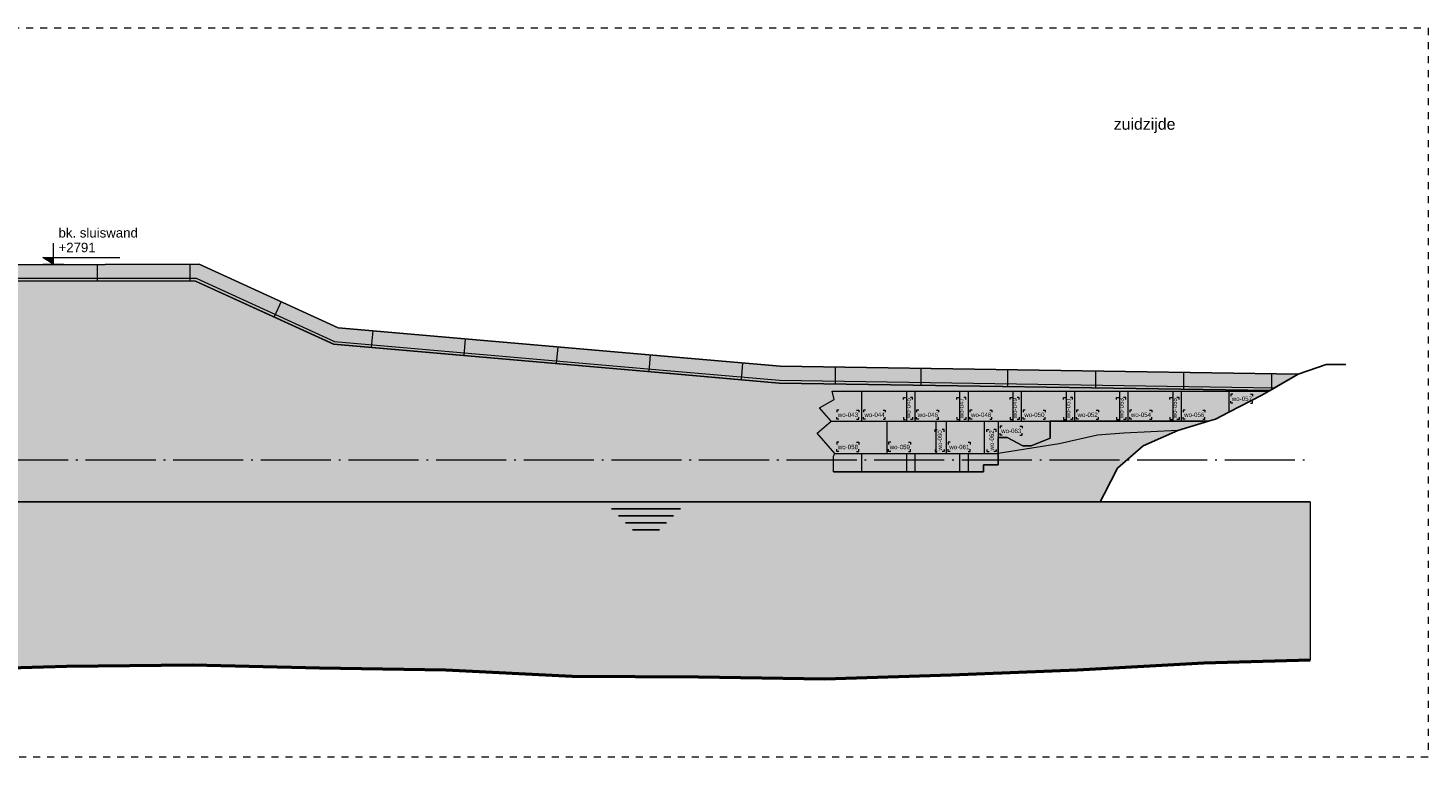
# Model space of a CAD drawing. Extents: x -294884 to 286267, y 0 to 1429765.
# Tile 77 of 178: x 5228 to 25200, y 442092 to 452492. Entities that reach past the tile are written whole.
import ezdxf

# ---------------------------------------------------------------- set-up
doc = ezdxf.new("R2010")
doc.units = 0
doc.header["$MEASUREMENT"] = 0
doc.linetypes.add('DASHDOT', pattern=[1250, 1000, -112.5, 25, -112.5])
doc.linetypes.add('DASHED', pattern=[200, 100, -100])
for name, color, linetype in [('A-0010--', 7, 'Continuous'), ('A-0030-STRAMIEN', 1, 'Continuous'), ('A-0306--', 1, 'Continuous'), ('A-0307-TEKST', 7, 'Continuous'), ('A-1100-TXT+MT-SO', 7, 'Continuous')]:
    doc.layers.add(name, color=color, linetype=linetype)

# ---------------------------------------------------------------- blocks, each defined once
blk = doc.blocks.new('M-NIEUW_133')
at = {"linetype": 'Continuous', "lineweight": 5}
for color, points in [(8, [(37250.7, -31480.6), (39236.4, -32387.2), (43722.8, -32777.9), (45538.5, -32937.2), (52929.2, -33047.8), (52528.8, -33281.9), (45526.2, -33177), (43865.8, -33031.2), (43701.8, -33017), (39170, -32620.8), (37198.5, -31720.5), (33231, -31719.7), (33229.7, -31493.7)]), (254, [(34350, -33309), (34193.5, -33309), (34193.5, -32750), (34300, -32750), (34300, -32450), (34450, -32450), (34450, -32100), (34300, -32100), (34300, -31719.8), (37198.5, -31720.5), (39174.4, -32622.8), (43701.8, -33017), (43865.8, -33031.2), (45526.2, -33177), (52528.8, -33281.9), (52513.2, -33291), (46280, -33291), (46308.1, -33410), (46102.6, -33530), (46266.7, -33721), (46070, -33890), (46320, -34181), (46300, -34221.2), (46300, -34441.2), (48440, -34441.2), (48440, -34341.2), (48650, -34341.2), (48650, -33951), (48780, -33951), (49000, -34071.2), (49120, -34071.2), (49390, -33961.2), (49390, -33721), (51649.3, -33721), (51210.6, -33851), (50720, -34071.2), (50350, -34391.2), (50160, -34761.2), (50103.4, -34871.4), (34350, -34871.4), (34350, -34370), (34600, -34370), (34600, -33800), (34350, -33800)]), (8, [(46300, -34221.2), (46320, -34181), (46070, -33890), (46266.7, -33721), (46102.6, -33530), (46308.1, -33410), (46280, -33291), (52513.2, -33291), (52410.6, -33351), (51750.6, -33691), (51649.3, -33721), (51210.6, -33851), (50440.6, -33891), (50066, -33921), (49520.6, -34041), (48830, -34152), (48650, -34181), (48650, -34341.2), (48440, -34341.2), (48440, -34441.2), (46300, -34441.2)]), (111, [(4381.7, -34871.4), (53100, -34871.4), (53100, -37129.4), (51585.6, -37171.4), (49782.8, -37271.4), (47980, -37341.4), (46177.2, -37401.4), (44374.5, -37371.4), (42571.8, -37361.4), (40769, -37271.4), (38966.2, -37241.4), (37163.5, -37201.4), (35360.7, -37221.4), (33557.9, -37271.4), (31755.2, -37261.4), (30645.2, -37331.4), (28842.4, -37411.4), (26622.5, -37421.4), (25236.9, -37401.4), (23434.2, -37371.4), (21631.4, -37281.4), (19828.7, -37191.4), (18025.9, -37141.4), (16223.1, -37141.4), (14420.4, -37131.4), (12617.6, -37081.4), (10814.9, -37041.4), (9012.1, -37131.4), (7209.3, -37221.4), (5406.6, -37271.4), (4381.7, -37289.8)])]:
    blk.add_hatch(color=color, dxfattribs=at).paths.add_polyline_path(points, flags=0)
at = {"layer": 'A-0030-STRAMIEN', "linetype": 'Continuous', "lineweight": 5}
blk.add_hatch(color=253, dxfattribs=at).paths.add_polyline_path([(35020, -31385.6), (35170, -31385.6), (35170, -31480.6)], flags=0)
at = {"color": 7, "linetype": 'DASHED', "lineweight": 0}
blk.add_lwpolyline([(4381.7, -38511), (4381.7, -28111), (54781.7, -28111), (54781.7, -38511)], close=True, dxfattribs=at)
at = {"color": 8, "linetype": 'Continuous', "lineweight": 13}
for points in [[(33229.7, -31493.7), (33231, -31719.7), (37198.5, -31720.5), (39170, -32620.8), (43701.8, -33017), (43865.8, -33031.2), (45526.2, -33177), (52528.8, -33281.9), (52929.2, -33047.8), (45538.5, -32937.2), (43722.8, -32777.9), (39236.4, -32387.2), (37250.7, -31480.6)], [(46300, -34221.2), (46320, -34181), (46070, -33890), (46266.7, -33721), (46102.6, -33530), (46308.1, -33410), (46280, -33291), (52513.2, -33291), (52410.6, -33351), (51750.6, -33691), (51649.3, -33721), (51210.6, -33851), (50440.6, -33891), (50066, -33921), (49520.6, -34041), (48830, -34152), (48650, -34181), (48650, -34341.2), (48440, -34341.2), (48440, -34441.2), (46300, -34441.2)]]:
    blk.add_lwpolyline(points, close=True, dxfattribs=at)
at = {"color": 7, "linetype": 'Continuous', "lineweight": 18}
for points in [[(33229.7, -31493.7), (37250.7, -31480.6), (39236.4, -32387.2), (43722.8, -32777.9), (45538.5, -32937.2), (52929.2, -33047.8)], [(33231, -31679.7), (37207.2, -31680.6), (39184.7, -32583.5), (43705.3, -32977.1), (45528.2, -33137), (52595.6, -33242.9)]]:
    blk.add_lwpolyline(points, dxfattribs=at)
at = {"color": 1, "linetype": 'Continuous', "lineweight": 13}
for points in [[(35794.6, -31494.3), (35794.6, -31720.2)], [(37118.5, -31481), (37118.5, -31707)], [(33231, -31719.7), (34300, -31719.8), (37198.5, -31720.5), (39174.4, -32622.8), (43701.8, -33017), (45526.2, -33177), (52528.8, -33281.9)], [(38420.7, -32014.8), (38321, -32233.1)], [(39727.7, -32430), (39707, -32667.7)], [(41047, -32544.9), (41026.2, -32784)], [(42366.3, -32659.8), (42345.2, -32901.2)], [(43685.5, -32774.6), (43664.9, -33011.2)], [(45004.8, -32890.3), (44983.8, -33129.4)], [(46324.7, -32948.9), (46324.7, -33189)], [(47544.9, -32967.2), (47544.9, -33207.2)], [(48783, -32985.8), (48783, -33225.8)], [(50038.9, -33004.6), (50038.9, -33244.6)], [(51294.7, -33023.4), (51294.7, -33263.4)], [(52550.5, -33042.2), (52550.5, -33269.2)], [(46300, -34441.2), (46300, -34221.2), (46320, -34181), (46070, -33890), (46266.7, -33721), (46102.6, -33530), (46308.1, -33410), (46280, -33291), (52513.2, -33291)], [(46300, -34441.2), (48440, -34441.2), (48440, -34341.2), (48650, -34341.2), (48650, -34066), (48650, -33951), (48780, -33951), (49000, -34071.2), (49120, -34071.2), (49390, -33961.2), (49390, -33721), (51649.3, -33721)]]:
    blk.add_lwpolyline(points, dxfattribs=at)
at = {"color": 254, "linetype": 'Continuous', "lineweight": 13}
blk.add_lwpolyline([(34350, -34871.4), (50103.4, -34871.4), (50160, -34761.2), (50350, -34391.2), (50720, -34071.2), (51210.6, -33851), (51649.3, -33721), (49390, -33721), (49390, -33961.2), (49120, -34071.2), (49000, -34071.2), (48780, -33951), (48650, -33951), (48650, -34341.2), (48440, -34341.2), (48440, -34441.2), (46300, -34441.2), (46300, -34221.2), (46320, -34181), (46070, -33890), (46266.7, -33721), (46102.6, -33530), (46308.1, -33410), (46280, -33291), (52513.2, -33291), (52528.8, -33281.9), (45526.2, -33177), (43865.8, -33031.2), (43701.8, -33017), (39174.4, -32622.8), (37198.5, -31720.5), (34300, -31719.8)], dxfattribs=at)
at = {"color": 5, "linetype": 'Continuous', "lineweight": 25}
for points in [[(53610.6, -32911), (53330.6, -32911), (52929.2, -33047.8), (52550.5, -33269.2), (52528.8, -33281.9), (52513.2, -33291), (52410.6, -33351), (51940, -33593.4), (51750.6, -33691), (51649.3, -33721), (51210.6, -33851), (50720, -34071.2), (50350, -34391.2), (50160, -34761.2), (50103.4, -34871.4)], [(4381.7, -34871.4), (53100, -34871.4)], [(44116.5, -34971.4), (43135.4, -34971.4)], [(44016.5, -35071.4), (43235.4, -35071.4)], [(43916.5, -35171.4), (43335.4, -35171.4)], [(43816.5, -35271.4), (43435.4, -35271.4)]]:
    blk.add_lwpolyline(points, dxfattribs=at)
at = {"color": 8, "linetype": 'Continuous', "lineweight": 5}
for points in [[(46700, -33291), (46700, -33721)], [(47340, -33291), (47340, -33721)], [(47460, -33291), (47460, -33721)], [(48100, -33291), (48100, -33721)], [(48220, -33291), (48220, -33721)], [(48860, -33291), (48860, -33721)], [(48980, -33291), (48980, -33721)], [(49620, -33291), (49620, -33721)], [(49740, -33291), (49740, -33721)], [(50380, -33291), (50380, -33721)], [(50500, -33291), (50500, -33721)], [(51140, -33291), (51140, -33721)], [(51260, -33291), (51260, -33721)], [(51940, -33291), (51940, -33593.4)], [(46266.7, -33721), (51649.3, -33721)], [(47060, -33721), (47060, -34181)], [(47760, -33721), (47760, -34181)], [(47910, -33721), (47910, -34181)], [(48450, -33721), (48450, -34181)], [(48650, -33721), (48650, -34181)], [(46320, -34181), (48650, -34181)], [(46700, -34181), (46700, -34441.2)], [(47340, -34181), (47340, -34441.2)], [(47460, -34181), (47460, -34441.2)], [(48100, -34181), (48100, -34441.2)], [(48220, -34181), (48220, -34441.2)]]:
    blk.add_lwpolyline(points, dxfattribs=at)
at = {"color": 111, "linetype": 'Continuous', "lineweight": 13}
blk.add_lwpolyline([(4381.7, -34871.4), (53100, -34871.4), (53100, -37129.4), (51585.6, -37171.4), (49782.8, -37271.4), (47980, -37341.4), (46177.2, -37401.4), (44374.5, -37371.4), (42571.8, -37361.4), (40769, -37271.4), (38966.2, -37241.4), (37163.5, -37201.4), (35360.7, -37221.4), (33557.9, -37271.4)], dxfattribs=at)
at = {"layer": 'A-0010--', "color": 7, "linetype": 'Continuous', "lineweight": 18}
for points in [[(37250.7, -31480.6), (39236.4, -32387.2)], [(39236.4, -32387.2), (43722.8, -32777.9)], [(45538.5, -32937.2), (52929.2, -33047.8)]]:
    blk.add_lwpolyline(points, dxfattribs=at)
at = {"layer": 'A-0010--', "color": 92, "linetype": 'Continuous', "lineweight": 50}
blk.add_lwpolyline([(53100, -37129.4), (51585.6, -37171.4), (49782.8, -37271.4), (47980, -37341.4), (46177.2, -37401.4), (44374.5, -37371.4), (42571.8, -37361.4), (40769, -37271.4), (38966.2, -37241.4), (37163.5, -37201.4), (35360.7, -37221.4), (33557.9, -37271.4)], dxfattribs=at)
at = {"layer": 'A-0030-STRAMIEN', "color": 1, "linetype": 'Continuous', "lineweight": 13}
for points in [[(35170, -31180.6), (35170, -31480.6), (35020, -31385.6), (36120, -31385.6)], [(35020, -31480.6), (35320, -31480.6)]]:
    blk.add_lwpolyline(points, dxfattribs=at)
at = {"layer": 'A-0030-STRAMIEN', "color": 1, "linetype": 'DASHDOT', "lineweight": 13}
blk.add_lwpolyline([(4381.7, -34271.4), (53100, -34271.4)], dxfattribs=at)
at = {"layer": 'A-0306--', "color": 1, "linetype": 'Continuous', "lineweight": 13}
for points in [[(51996.7, -33332.6), (51966.7, -33332.6), (51966.7, -33362.6)], [(52250, -33332.6), (52280, -33332.6), (52280, -33362.6)], [(47300, -33411), (47300, -33381), (47330, -33381)], [(47430, -33411), (47430, -33381), (47400, -33381)], [(48060, -33411), (48060, -33381), (48090, -33381)], [(48190, -33411), (48190, -33381), (48160, -33381)], [(48820, -33411), (48820, -33381), (48850, -33381)], [(48950, -33411), (48950, -33381), (48920, -33381)], [(49580, -33411), (49580, -33381), (49610, -33381)], [(49710, -33411), (49710, -33381), (49680, -33381)], [(50340, -33411), (50340, -33381), (50370, -33381)], [(50470, -33411), (50470, -33381), (50440, -33381)], [(51100, -33411), (51100, -33381), (51130, -33381)], [(51230, -33411), (51230, -33381), (51200, -33381)], [(51996.7, -33462.6), (51966.7, -33462.6), (51966.7, -33432.6)], [(52250, -33462.6), (52280, -33462.6), (52280, -33432.6)], [(46376.7, -33561), (46346.7, -33561), (46346.7, -33591)], [(46376.7, -33691), (46346.7, -33691), (46346.7, -33661)], [(46630, -33561), (46660, -33561), (46660, -33591)], [(46630, -33691), (46660, -33691), (46660, -33661)], [(46756.7, -33561), (46726.7, -33561), (46726.7, -33591)], [(46756.7, -33691), (46726.7, -33691), (46726.7, -33661)], [(47010, -33561), (47040, -33561), (47040, -33591)], [(47010, -33691), (47040, -33691), (47040, -33661)], [(47300, -33664.3), (47300, -33694.3), (47330, -33694.3)], [(47430, -33664.3), (47430, -33694.3), (47400, -33694.3)], [(47516.7, -33561), (47486.7, -33561), (47486.7, -33591)], [(47516.7, -33691), (47486.7, -33691), (47486.7, -33661)], [(47770, -33561), (47800, -33561), (47800, -33591)], [(47770, -33691), (47800, -33691), (47800, -33661)], [(48060, -33664.3), (48060, -33694.3), (48090, -33694.3)], [(48190, -33664.3), (48190, -33694.3), (48160, -33694.3)], [(48276.7, -33561), (48246.7, -33561), (48246.7, -33591)], [(48276.7, -33691), (48246.7, -33691), (48246.7, -33661)], [(48530, -33561), (48560, -33561), (48560, -33591)], [(48530, -33691), (48560, -33691), (48560, -33661)], [(48820, -33664.3), (48820, -33694.3), (48850, -33694.3)], [(48950, -33664.3), (48950, -33694.3), (48920, -33694.3)], [(49036.7, -33561), (49006.7, -33561), (49006.7, -33591)], [(49036.7, -33691), (49006.7, -33691), (49006.7, -33661)], [(49290, -33561), (49320, -33561), (49320, -33591)], [(49290, -33691), (49320, -33691), (49320, -33661)], [(49580, -33664.3), (49580, -33694.3), (49610, -33694.3)], [(49710, -33664.3), (49710, -33694.3), (49680, -33694.3)], [(49796.7, -33561), (49766.7, -33561), (49766.7, -33591)], [(49796.7, -33691), (49766.7, -33691), (49766.7, -33661)], [(50050, -33561), (50080, -33561), (50080, -33591)], [(50050, -33691), (50080, -33691), (50080, -33661)], [(50340, -33664.3), (50340, -33694.3), (50370, -33694.3)], [(50470, -33664.3), (50470, -33694.3), (50440, -33694.3)], [(50556.7, -33561), (50526.7, -33561), (50526.7, -33591)], [(50556.7, -33691), (50526.7, -33691), (50526.7, -33661)], [(50810, -33561), (50840, -33561), (50840, -33591)], [(50810, -33691), (50840, -33691), (50840, -33661)], [(51100, -33664.3), (51100, -33694.3), (51130, -33694.3)], [(51230, -33664.3), (51230, -33694.3), (51200, -33694.3)], [(51316.7, -33561), (51286.7, -33561), (51286.7, -33591)], [(51316.7, -33691), (51286.7, -33691), (51286.7, -33661)], [(51570, -33561), (51600, -33561), (51600, -33591)], [(51570, -33691), (51600, -33691), (51600, -33661)], [(47750, -33871), (47750, -33841), (47780, -33841)], [(47880, -33871), (47880, -33841), (47850, -33841)], [(48490, -33871), (48490, -33841), (48520, -33841)], [(48620, -33871), (48620, -33841), (48590, -33841)], [(48706.7, -33791), (48676.7, -33791), (48676.7, -33821)], [(48706.7, -33921), (48676.7, -33921), (48676.7, -33891)], [(48960, -33791), (48990, -33791), (48990, -33821)], [(48960, -33921), (48990, -33921), (48990, -33891)], [(46376.7, -34021), (46346.7, -34021), (46346.7, -34051)], [(46376.7, -34151), (46346.7, -34151), (46346.7, -34121)], [(46630, -34021), (46660, -34021), (46660, -34051)], [(46630, -34151), (46660, -34151), (46660, -34121)], [(47116.7, -34021), (47086.7, -34021), (47086.7, -34051)], [(47116.7, -34151), (47086.7, -34151), (47086.7, -34121)], [(47370, -34021), (47400, -34021), (47400, -34051)], [(47370, -34151), (47400, -34151), (47400, -34121)], [(47750, -34124.3), (47750, -34154.3), (47780, -34154.3)], [(47880, -34124.3), (47880, -34154.3), (47850, -34154.3)], [(47966.7, -34021), (47936.7, -34021), (47936.7, -34051)], [(47966.7, -34151), (47936.7, -34151), (47936.7, -34121)], [(48220, -34021), (48250, -34021), (48250, -34051)], [(48220, -34151), (48250, -34151), (48250, -34121)], [(48490, -34124.3), (48490, -34154.3), (48520, -34154.3)], [(48620, -34124.3), (48620, -34154.3), (48590, -34154.3)]]:
    blk.add_lwpolyline(points, dxfattribs=at)
at = {"layer": 'A-0307-TEKST', "color": 7, "linetype": 'Continuous', "char_height": 63, "attachment_point": 7, "rotation": 90, "line_spacing_factor": 1.333333}
for s, insert in [('{\\fArial|b0|i0|c12|p0;wo-045}', (47400, -33678.6)), ('{\\fArial|b0|i0|c12|p0;wo-047}', (48160, -33678.6)), ('{\\fArial|b0|i0|c12|p0;wo-049}', (48920, -33678.6)), ('{\\fArial|b0|i0|c12|p0;wo-051}', (49680, -33678.6)), ('{\\fArial|b0|i0|c12|p0;wo-053}', (50440, -33678.6)), ('{\\fArial|b0|i0|c12|p0;wo-055}', (51200, -33678.6)), ('{\\fArial|b0|i0|c12|p0;wo-060}', (47850, -34138.6)), ('{\\fArial|b0|i0|c12|p0;wo-062}', (48590, -34138.6))]:
    blk.add_mtext(s, dxfattribs=dict(at, insert=insert))
at = {"layer": 'A-0307-TEKST', "color": 7, "linetype": 'Continuous', "char_height": 63, "attachment_point": 7, "line_spacing_factor": 1.333333}
for s, insert in [('{\\fArial|b0|i0|c12|p0;wo-057}', (51982.3, -33432.6)), ('{\\fArial|b0|i0|c12|p0;wo-043}', (46362.3, -33661)), ('{\\fArial|b0|i0|c12|p0;wo-044}', (46742.3, -33661)), ('{\\fArial|b0|i0|c12|p0;wo-046}', (47502.3, -33661)), ('{\\fArial|b0|i0|c12|p0;wo-048}', (48262.3, -33661)), ('{\\fArial|b0|i0|c12|p0;wo-050}', (49022.3, -33661)), ('{\\fArial|b0|i0|c12|p0;wo-052}', (49782.3, -33661)), ('{\\fArial|b0|i0|c12|p0;wo-054}', (50542.3, -33661)), ('{\\fArial|b0|i0|c12|p0;wo-056}', (51302.3, -33661)), ('{\\fArial|b0|i0|c12|p0;wo-063}', (48692.3, -33891)), ('{\\fArial|b0|i0|c12|p0;wo-058}', (46362.3, -34121)), ('{\\fArial|b0|i0|c12|p0;wo-059}', (47102.3, -34121)), ('{\\fArial|b0|i0|c12|p0;wo-061}', (47952.3, -34121))]:
    blk.add_mtext(s, dxfattribs=dict(at, insert=insert))
at = {"layer": 'A-1100-TXT+MT-SO', "color": 7, "linetype": 'Continuous', "insert": (50298.3, -29611.2), "char_height": 162, "attachment_point": 7, "line_spacing_factor": 0.933333}
blk.add_mtext('{\\fArial|b0|i0|c12|p0;zuidzijde}', dxfattribs=at)
at = {"linetype": 'Continuous'}
blk.add_wipeout([(35237.7, -31154.4), (35774.5, -31154.4), (35774.5, -31330.7), (35237.7, -31330.7)], dxfattribs=at).dxf.layer = 'A-0030-STRAMIEN'
at = {"layer": 'A-0030-STRAMIEN', "color": 7, "linetype": 'Continuous', "insert": (35245.2, -31311.9), "char_height": 135, "attachment_point": 7, "line_spacing_factor": 0.933333}
blk.add_mtext('{\\fArial|b0|i0|c12|p0;+2791}', dxfattribs=at)
at = {"linetype": 'Continuous'}
blk.add_wipeout([(35237.7, -30944.3), (36364.4, -30944.3), (36364.4, -31120.5), (35237.7, -31120.5)], dxfattribs=at).dxf.layer = 'A-0030-STRAMIEN'
at = {"layer": 'A-0030-STRAMIEN', "color": 7, "linetype": 'Continuous', "insert": (35245.2, -31101.8), "char_height": 135, "attachment_point": 7, "line_spacing_factor": 0.933333}
blk.add_mtext('{\\fArial|b0|i0|c12|p0;bk. sluiswand}', dxfattribs=at)

msp = doc.modelspace()

# ---------------------------------------------------------------- block references
msp.add_blockref('M-NIEUW_133', (-29582, 480603))

doc.saveas('drawing.dxf')
